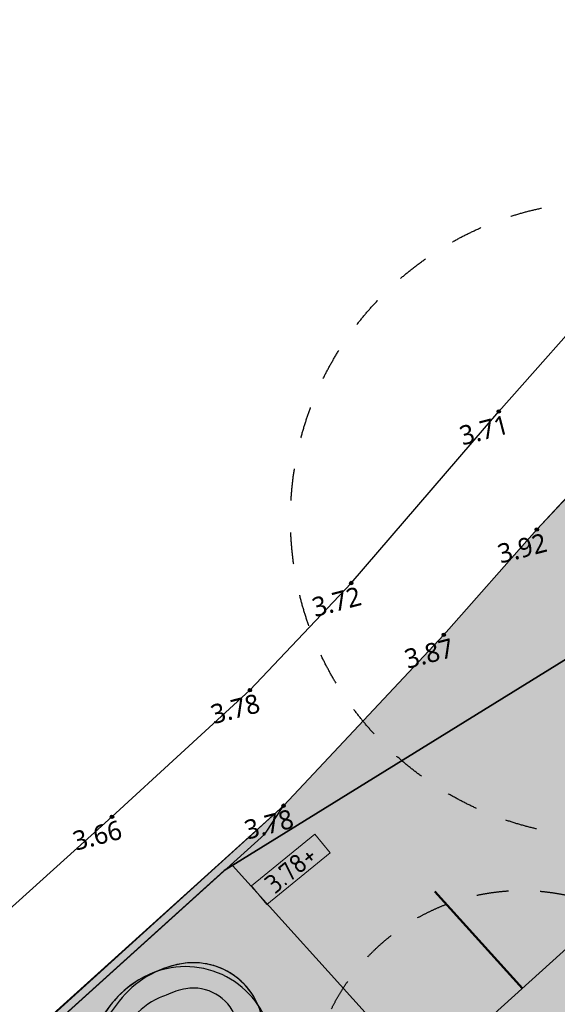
# Model space of a CAD drawing. Header units: millimetres. Extents: x 37875 to 299461, y 97699 to 271071.
# Tile 185 of 198: x 167384 to 177522, y 222852 to 241426. Entities that reach past the tile are written whole.
import ezdxf
from ezdxf.enums import TextEntityAlignment as Align

# ---------------------------------------------------------------- set-up
doc = ezdxf.new("R2010")
doc.units = ezdxf.units.MM
doc.linetypes.add('HIDDEN2X', pattern=[10, 5, -5])
for name, color, linetype in [('Boom - nieuw', 67, 'Continuous'), ('Hoogte inmeting Buiten Perceel', 252, 'Continuous'), ('Terrein - Groen Gras', 10, 'Continuous'), ('Terrein - Struyk Verwo - Hydro Lineo XL 50 Tegels', 251, 'Continuous')]:
    doc.layers.add(name, color=color, linetype=linetype)
for name, color, linetype, true_color in [('boom - nieuw arcering', 7, 'Continuous', 0x579a64), ('boom - Nieuw arcering 2', 7, 'Continuous', 0x177047), ('Boom - stamprojectie', 7, 'HIDDEN2X', 0x009900), ('Terrein - Groen Solid', 7, 'Continuous', 0x6c9a5b)]:
    doc.layers.add(name, color=color, linetype=linetype, true_color=true_color)
doc.layers.add('N-ME-IE-TERREINAFSCHEIDING_KUNSTMATIG_HEKWERK_RASTER-G', color=30, linetype='IE-TERREINAFSCHEIDING_KUNSTMATIG-SO', lineweight=35, true_color=0xff7f00)
for name, color, linetype, lineweight in [('N-WE-GW-TALUD-G', 90, 'Continuous', 35), ('N-WE-GW-TALUDARCERING-S', 90, 'Continuous', 25), ('N-WE-GW-TALUDARCERING_KORT-G', 90, 'Continuous', 50), ('N-WE-GW-TALUDARCERING_LANG-G', 90, 'Continuous', 18), ('X-XX-AL-HOOGTELABEL-S-200', 7, 'Continuous', 18)]:
    doc.layers.add(name, color=color, linetype=linetype, lineweight=lineweight)
doc.styles.add('20240327-SHE000-0150x1$0$Segoe UI', font='segoeui.ttf', dxfattribs={"height": 12})
doc.styles.add('NLCS-ISO-ANNOTATIEF-T18', font='txt', dxfattribs={"height": 1.8})
doc.linetypes.add('IE-TERREINAFSCHEIDING_KUNSTMATIG-SO', pattern='A,4,[82,NLCS.SHX,S=0.75,R=90,X=0,Y=0],4,-2', length=10)

# ---------------------------------------------------------------- blocks, each defined once
blk = doc.blocks.new('A42')
at = {"layer": 'boom - nieuw arcering'}
h = blk.add_hatch(color=256, dxfattribs=at)
h.dxf.hatch_style = 1
edge = h.paths.add_edge_path()
edge.add_arc((0.311176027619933, 0.5750153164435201), 0.3312027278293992, 8.741434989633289, 85.31025803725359)
edge.add_arc((0.2992118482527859, 0.4291724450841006), 0.4775355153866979, 85.31025803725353, 100.1379095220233)
edge.add_arc((0.248686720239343, 0.4869202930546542), 0.413692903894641, 94.64891491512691, 100.4554750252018)
edge.add_arc((0.2625683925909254, 0.4116952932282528), 0.4901880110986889, 100.4554750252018, 147.7032802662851)
edge.add_arc((2.244243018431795, -2.020968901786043), 3.605783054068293, 131.6436379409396, 132.2959285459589)
edge.add_arc((-0.02348806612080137, 0.4715908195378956), 0.2359969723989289, 132.2959285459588, 177.6876569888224)
edge.add_arc((0.2706905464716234, 0.4597119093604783), 0.530415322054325, 177.6876569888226, 189.4142017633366)
edge.add_arc((0.4624830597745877, 0.3010744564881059), 0.7186674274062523, 174.259995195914, 184.4792147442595)
edge.add_arc((-0.06779411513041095, 0.2595342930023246), 0.1867656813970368, 184.4792147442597, 231.1586601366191)
edge.add_arc((0.3606120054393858, 0.7915774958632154), 0.8698482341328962, 231.1586601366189, 245.5078304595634)
edge.add_arc((0.3213839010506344, 0.5038982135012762), 0.5976629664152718, 237.4704616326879, 269.0752081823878)
edge.add_arc((0.3168602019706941, 0.2236552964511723), 0.3173835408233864, 269.0752081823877, 352.7677528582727)
edge.add_arc((0.2487533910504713, 0.3556477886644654), 0.4197959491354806, 335.8202913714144, 338.1525743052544)
edge.add_arc((0.1732725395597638, 0.3859104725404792), 0.5011174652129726, 338.1525743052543, 372.6145317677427)
edge.add_arc((0.2486867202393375, 0.4869202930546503), 0.4136929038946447, 1.167566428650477, 19.54940985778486)
edge = h.paths.add_edge_path(flags=16)
edge.add_arc((0.311176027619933, 0.5750153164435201), 0.2112027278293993, 5.736816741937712, 85.31025803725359)
edge.add_arc((0.2992118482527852, 0.4291724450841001), 0.3575355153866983, 85.3102580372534, 101.0724558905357)
edge.add_arc((0.2486867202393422, 0.486920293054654), 0.2936929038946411, 93.5410687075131, 100.4554750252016)
edge.add_arc((0.2625683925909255, 0.4116952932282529), 0.3701880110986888, 100.4554750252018, 150.1662984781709)
edge.add_arc((2.244243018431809, -2.020968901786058), 3.485783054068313, 131.3477159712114, 132.2959285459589)
edge.add_arc((-0.02348806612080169, 0.4715908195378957), 0.1159969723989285, 132.2959285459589, 177.6876569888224)
edge.add_arc((0.2706905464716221, 0.4597119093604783), 0.4104153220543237, 177.6876569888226, 191.6067368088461)
edge.add_arc((0.4624830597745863, 0.3010744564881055), 0.5986674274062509, 172.7004553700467, 184.4792147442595)
edge.add_arc((-0.06779411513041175, 0.2595342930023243), 0.0667656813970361, 184.4792147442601, 231.1586601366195)
edge.add_arc((0.3606120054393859, 0.791577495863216), 0.7498482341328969, 231.1586601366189, 246.1645440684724)
edge.add_arc((0.3213839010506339, 0.5038982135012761), 0.4776629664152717, 236.4778061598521, 269.0752081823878)
edge.add_arc((0.3168602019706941, 0.2236552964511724), 0.1973835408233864, 269.0752081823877, 357.811184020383)
edge.add_arc((0.2487533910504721, 0.355647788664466), 0.2997959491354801, 332.2625750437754, 338.1525743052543)
edge.add_arc((0.1732725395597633, 0.3859104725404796), 0.3811174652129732, 338.1525743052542, 374.4575142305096)
edge.add_arc((0.2486867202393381, 0.4869202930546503), 0.2936929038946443, 358.8568569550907, 381.8291173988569)
at = {"layer": 'boom - Nieuw arcering 2'}
h = blk.add_hatch(color=256, dxfattribs=at)
h.dxf.hatch_style = 1
edge = h.paths.add_edge_path()
edge.add_arc((0.311176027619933, 0.5750153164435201), 0.2112027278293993, 5.736816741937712, 85.31025803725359)
edge.add_arc((0.2992118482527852, 0.4291724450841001), 0.3575355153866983, 85.3102580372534, 101.0724558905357)
edge.add_arc((0.2486867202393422, 0.486920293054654), 0.2936929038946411, 93.5410687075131, 100.4554750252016)
edge.add_arc((0.2625683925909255, 0.4116952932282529), 0.3701880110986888, 100.4554750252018, 150.1662984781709)
edge.add_arc((2.244243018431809, -2.020968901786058), 3.485783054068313, 131.3477159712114, 132.2959285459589)
edge.add_arc((-0.02348806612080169, 0.4715908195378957), 0.1159969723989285, 132.2959285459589, 177.6876569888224)
edge.add_arc((0.2706905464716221, 0.4597119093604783), 0.4104153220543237, 177.6876569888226, 191.6067368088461)
edge.add_arc((0.4624830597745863, 0.3010744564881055), 0.5986674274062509, 172.7004553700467, 184.4792147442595)
edge.add_arc((-0.06779411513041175, 0.2595342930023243), 0.0667656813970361, 184.4792147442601, 231.1586601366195)
edge.add_arc((0.3606120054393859, 0.791577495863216), 0.7498482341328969, 231.1586601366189, 246.1645440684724)
edge.add_arc((0.3213839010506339, 0.5038982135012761), 0.4776629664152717, 236.4778061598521, 269.0752081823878)
edge.add_arc((0.3168602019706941, 0.2236552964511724), 0.1973835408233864, 269.0752081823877, 357.811184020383)
edge.add_arc((0.2487533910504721, 0.355647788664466), 0.2997959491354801, 332.2625750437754, 338.1525743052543)
edge.add_arc((0.1732725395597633, 0.3859104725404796), 0.3811174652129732, 338.1525743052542, 374.4575142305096)
edge.add_arc((0.2486867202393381, 0.4869202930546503), 0.2936929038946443, 358.8568569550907, 381.8291173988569)
at = {"layer": 'Boom - nieuw'}
for points in [[(0.3382551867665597, 0.9051091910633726, 0.1858783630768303), (0.008971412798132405, 0.8083830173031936, 0.01739461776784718), (-0.1823045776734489, 0.6461528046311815, 0.2006898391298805), (-0.2592928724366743, 0.4811125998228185, 0.1916151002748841), (-0.1291529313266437, 0.1111927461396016, 0.2125498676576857), (0.3117376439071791, -0.09368690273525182, 0.4441857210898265), (0.633095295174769, 0.2506308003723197, -0.05230091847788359), (0.6383988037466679, 0.5238244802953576, 0.4358585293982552)], [(0.6385315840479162, 0.6253500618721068, 0.3471062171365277), (0.3382551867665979, 0.9051091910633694, 0.06478825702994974), (0.215156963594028, 0.8992521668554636, 0.02534132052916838), (0.1736132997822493, 0.8937443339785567, 0.2091285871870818), (-0.151783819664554, 0.6736046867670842, 0.002846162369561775), (-0.1823045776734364, 0.6461528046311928, 0.2006898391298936), (-0.2592928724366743, 0.4811125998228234, 0.05121140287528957), (-0.2525809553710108, 0.372951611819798, 0.04461933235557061), (-0.2539893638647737, 0.2449483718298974, 0.2065415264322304), (-0.1849271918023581, 0.1140651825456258, 0.06269200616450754), (7.815970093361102e-14, -5.051514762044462e-14, 0.1387825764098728), (0.3117376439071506, -0.09368690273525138, 0.382325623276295), (0.6317186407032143, 0.1836993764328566, 0.01017685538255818), (0.638398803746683, 0.1994264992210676, 0.1515123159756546), (0.6622937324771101, 0.4953498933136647, 0.08037835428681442), (0.6385315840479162, 0.6253500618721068, 0.3471062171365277)], [(-0.2539893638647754, 0.2449483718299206, 0.2065415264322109), (-0.1849271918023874, 0.1140651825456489, 0.107089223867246), (0.1444148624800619, -0.05097502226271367, 0.376592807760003), (0.6383988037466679, 0.1994264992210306, 0.1515123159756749), (0.6622937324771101, 0.4953498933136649, 0.4625304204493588), (0.1736132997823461, 0.8937443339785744, 0.2243833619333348), (-0.1663357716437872, 0.6490252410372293, 0.1469393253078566)], [(0.168309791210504, 0.4355907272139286, 0.9913396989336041), (0.2452980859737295, 0.3758315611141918, 0.3707055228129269), (0.2421856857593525, 0.451265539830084, 0.3709047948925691)]]:
    blk.add_lwpolyline(points, format="xyb", close=True, dxfattribs=at)
at = {"layer": 'boom - Nieuw arcering 2'}
blk.add_lwpolyline([(0.5213209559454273, 0.5961269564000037, 0.3618638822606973), (0.328443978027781, 0.7855109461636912, 0.06888420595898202), (0.2305470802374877, 0.7800524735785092, 0.03017894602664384), (0.1953898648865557, 0.7757367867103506, 0.2203712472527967), (-0.05855970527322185, 0.5958580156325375, 0.004137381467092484), (-0.1015493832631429, 0.557391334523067, 0.2006898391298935), (-0.1393905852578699, 0.4762709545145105, 0.06080822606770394), (-0.1313324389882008, 0.3771391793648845, 0.05143983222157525), (-0.1343558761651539, 0.2543200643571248, 0.2065415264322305), (-0.1096672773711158, 0.2075314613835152, 0.06556924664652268), (0.0575897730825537, 0.1056839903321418, 0.1431999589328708), (0.3136744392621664, 0.02629746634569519, 0.4077665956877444), (0.5140997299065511, 0.2161166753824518, 0.02570562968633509), (0.5270174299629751, 0.2440828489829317, 0.1597486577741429), (0.5423211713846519, 0.4810610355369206, 0.100572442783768)], format="xyb", close=True, dxfattribs=at)
blk = doc.blocks.new('20240327-SHE000-0150x1$0$detailpunt')
h = blk.add_hatch(color=256)
edge = h.paths.add_edge_path()
edge.add_arc((0, 0), 0.1623463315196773, 0, 360)
blk.add_circle((0, 0), 0.1623463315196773)
blk = doc.blocks.new('Hoogten Buitenperceel')
at = {"xscale": 200, "yscale": 200, "zscale": 200}
for p in [(25911.6037042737, 22430.77452313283, 3714.426957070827), (26047.08792150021, 20093.84937172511, 3915.673652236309), (22405.57294952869, 19996.11135267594, 3722.808292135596), (23849.54933920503, 18613.82717608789, 3869.435988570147), (20049.20070046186, 18520.35183107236, 3776.97089780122), (16930.67870503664, 16863.01193868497, 3662.921561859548), (20115.30448335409, 16251.50532113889, 3779.220663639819)]:
    blk.add_blockref('20240327-SHE000-0150x1$0$detailpunt', p, dxfattribs=at)
at = {"style": '20240327-SHE000-0150x1$0$Segoe UI'}
for s, p in [('3.71', (25090.56463128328, 21980.85891597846, 3714.426957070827)), ('3.72', (21584.53387653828, 19546.19574552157, 3722.808292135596)), ('3.92', (25226.04884847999, 19643.93376457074, 3915.673652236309)), ('3.78', (19228.16162747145, 18070.43622391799, 3776.97089780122)), ('3.87', (23028.51026621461, 18163.91156893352, 3869.435988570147)), ('3.66', (16109.63963204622, 16413.0963315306, 3662.921561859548)), ('3.78', (19294.26541036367, 15801.58971392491, 3779.220663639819))]:
    blk.add_text(s, height=360, dxfattribs=at).set_placement(p)
blk = doc.blocks.new('Inmeting Terrein Buiten Perceel')
blk.add_lwpolyline([(-6.468429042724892, 2.394458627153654), (20.1153044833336, 16.25150532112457), (23.84954933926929, 18.61382717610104), (26.04708792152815, 20.09384937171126), (30.14583454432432, 22.71056030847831), (30.65592064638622, 22.97098667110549), (37.90012325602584, 26.64892202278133)])
blk.add_polyline3d([(-7.271382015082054, 4.254458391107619, 3.208282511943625), (16.93067870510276, 16.8630119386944, 3.662921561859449), (20.04920070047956, 18.52035183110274, 3.776970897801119), (22.40557294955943, 19.99611135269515, 3.722808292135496), (25.91160370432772, 22.43077452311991, 3.714426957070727), (28.42371528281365, 24.11410074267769, 3.72889260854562), (36.90978991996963, 28.49694654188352, 3.98756940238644), (40.85470754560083, 30.52745656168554, 3.989394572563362), (46.93591126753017, 33.02043148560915, 4.178105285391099), (51.03591299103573, 34.7024504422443, 4.337321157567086)])
blk = doc.blocks.new('*U284')
h = blk.add_hatch(color=253)
h.dxf.hatch_style = 1
h.paths.add_polyline_path([(-3.858258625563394, -1.132202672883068), (3.858258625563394, -1.132202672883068), (3.858258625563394, 1.132202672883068), (-3.858258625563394, 1.132202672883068)])
blk.add_lwpolyline([(-3.858258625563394, -1.132202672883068), (3.858258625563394, -1.132202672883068), (3.858258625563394, 1.132202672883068), (-3.858258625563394, 1.132202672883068)], close=True)
at = {"style": 'NLCS-ISO-ANNOTATIEF-T18'}
blk.add_attdef('HGT', text='', height=1.8, dxfattribs=at).set_placement((-0.002853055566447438, -0.0004570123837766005), align=Align.MIDDLE_CENTER)
blk = doc.blocks.new('*U297')
at = {"layer": 'N-WE-GW-TALUDARCERING_KORT-G'}
blk.add_line((147991.1271389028, 411423.7724137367), (147989.9875974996, 411425.9572921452), dxfattribs=at)
at = {"layer": 'N-WE-GW-TALUDARCERING_LANG-G'}
blk.add_line((147988.9105123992, 411422.616313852), (147986.4203516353, 411427.3907770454), dxfattribs=at)

msp = doc.modelspace()

# ---------------------------------------------------------------- hatches: boundary and pattern name
at = {"layer": 'Terrein - Groen Gras'}
h = msp.add_hatch(dxfattribs=at)
h.set_pattern_fill('GRASS', color=256, scale=19.99999999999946, angle=44.55382537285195)
h.set_pattern_definition([(134.5538253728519, (-39679091.98138075, -435187456.3575751), (-507.984597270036, 3.955865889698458), [95.2499999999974, -623.1704895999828]), (89.55382537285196, (-39679091.98138075, -435187456.3575751), (-507.9845973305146, 3.955865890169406), [95.24999999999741, -412.7499999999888]), (179.5538253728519, (-39679091.98138075, -435187456.3575751), (-3.955865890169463, -507.9845973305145), [95.24999999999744, -412.7499999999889])])
edge = h.paths.add_edge_path()
edge.add_line((180648.3820131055, 218512.1338166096), (172867.4190995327, 218519.9035949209))
edge.add_line((172867.4190995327, 218519.9035949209), (172865.0225497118, 216119.9047914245))
edge.add_line((172865.0225497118, 216119.9047914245), (170214.0570780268, 216122.5519462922))
edge.add_line((170214.0570780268, 216122.5519462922), (170211.6605281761, 213722.5531427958))
edge.add_line((170211.6605281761, 213722.5531427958), (167560.6950564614, 213725.2002976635))
edge.add_line((167560.6950564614, 213725.2002976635), (167558.2985075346, 211325.2014942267))
edge.add_line((167558.2985075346, 211325.2014942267), (164907.333034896, 211327.8486490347))
edge.add_line((164907.333034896, 211327.8486490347), (164904.9364859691, 208927.849845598))
edge.add_line((164904.9364859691, 208927.849845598), (162253.9710133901, 208930.4970004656))
edge.add_line((162253.9710133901, 208930.4970004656), (162251.5744644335, 206530.4981969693))
edge.add_line((162251.5744644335, 206530.4981969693), (159600.6089917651, 206533.1453518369))
edge.add_line((159600.6089917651, 206533.1453518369), (159598.2124428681, 204133.146548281))
edge.add_line((159598.2124428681, 204133.146548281), (156947.2469702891, 204135.7937032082))
edge.add_line((156947.2469702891, 204135.7937032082), (156944.8504213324, 201735.7948996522))
edge.add_line((156944.8504213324, 201735.7948996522), (154293.8849487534, 201738.4420545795))
edge.add_line((154293.8849487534, 201738.4420545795), (154291.4883998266, 199338.4432510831))
edge.add_line((154291.4883998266, 199338.4432510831), (151640.5229271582, 199341.0904058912))
edge.add_line((151640.5229271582, 199341.0904058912), (151638.1263782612, 196941.0916023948))
edge.add_line((151638.1263782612, 196941.0916023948), (148987.1609056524, 196943.7387572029))
edge.add_line((148987.1609056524, 196943.7387572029), (148984.7643566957, 194543.7399537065))
edge.add_line((148984.7643566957, 194543.7399537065), (146333.7988840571, 194546.3871086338))
edge.add_line((146333.7988840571, 194546.3871086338), (146331.4023351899, 192146.3883051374))
edge.add_line((146331.4023351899, 192146.3883051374), (143680.4368625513, 192149.035460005))
edge.add_line((143680.4368625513, 192149.035460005), (143678.0403136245, 189749.0366565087))
edge.add_line((143678.0403136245, 189749.0366565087), (141027.0748409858, 189751.6838113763))
edge.add_line((141027.0748409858, 189751.6838113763), (141024.6782921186, 187351.68500788))
edge.add_line((141024.6782921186, 187351.68500788), (138373.7128194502, 187354.3321627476))
edge.add_line((138373.7128194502, 187354.3321627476), (138371.3162705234, 184954.3333593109))
edge.add_line((138371.3162705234, 184954.3333593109), (135720.3507979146, 184956.9805141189))
edge.add_line((135720.3507979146, 184956.9805141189), (135717.9542489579, 182556.9817106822))
edge.add_line((135717.9542489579, 182556.9817106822), (133066.9887763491, 182559.6288654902))
edge.add_line((133066.9887763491, 182559.6288654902), (133064.5922274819, 180159.6300619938))
edge.add_line((133064.5922274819, 180159.6300619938), (130413.6267547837, 180162.2772169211))
edge.add_line((130413.6267547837, 180162.2772169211), (130411.2302059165, 177762.2784134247))
edge.add_line((130411.2302059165, 177762.2784134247), (127760.2647332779, 177764.9255682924))
edge.add_line((127760.2647332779, 177764.9255682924), (127757.868184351, 175364.9267649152))
edge.add_line((127757.868184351, 175364.9267649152), (125106.902711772, 175367.5739197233))
edge.add_line((125106.902711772, 175367.5739197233), (125104.5061628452, 172967.5751162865))
edge.add_line((125104.5061628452, 172967.5751162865), (122453.5406902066, 172970.2222711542))
edge.add_line((122453.5406902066, 172970.2222711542), (122451.1441412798, 170570.2234677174))
edge.add_line((122451.1441412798, 170570.2234677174), (119800.1786686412, 170572.8706225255))
edge.add_line((119800.1786686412, 170572.8706225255), (119797.7821197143, 168172.8718190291))
edge.add_line((119797.7821197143, 168172.8718190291), (117146.8166470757, 168175.5189738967))
edge.add_line((117146.8166470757, 168175.5189738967), (117144.4200982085, 165775.5201704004))
edge.add_line((117144.4200982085, 165775.5201704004), (114493.4546255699, 165778.1673253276))
edge.add_line((114493.4546255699, 165778.1673253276), (114491.0580766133, 163378.1685218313))
edge.add_line((114491.0580766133, 163378.1685218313), (111840.0926040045, 163380.8156766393))
edge.add_line((111840.0926040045, 163380.8156766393), (111837.6960550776, 160980.8168732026))
edge.add_line((111837.6960550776, 160980.8168732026), (109186.730582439, 160983.4640280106))
edge.add_line((109186.730582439, 160983.4640280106), (109184.334033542, 158583.4652245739))
edge.add_line((109184.334033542, 158583.4652245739), (106533.3685609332, 158586.1123794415))
edge.add_line((106533.3685609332, 158586.1123794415), (106530.9720119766, 156186.1135760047))
edge.add_line((106530.9720119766, 156186.1135760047), (103880.0065393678, 156188.7607308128))
edge.add_line((103880.0065393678, 156188.7607308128), (103877.6099904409, 153788.7619273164))
edge.add_line((103877.6099904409, 153788.7619273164), (101226.6445178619, 153791.4090821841))
edge.add_line((101226.6445178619, 153791.4090821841), (101224.2479689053, 151391.4102786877))
edge.add_line((101224.2479689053, 151391.4102786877), (98573.28249626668, 151394.057433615))
edge.add_line((98573.28249626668, 151394.057433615), (98570.88594736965, 148994.0586301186))
edge.add_line((98570.88594736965, 148994.0586301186), (95919.92047473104, 148996.7057849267))
edge.add_line((95919.92047473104, 148996.7057849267), (95917.52392580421, 146596.7069814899))
edge.add_line((95917.52392580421, 146596.7069814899), (93266.55845322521, 146599.3541362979))
edge.add_line((93266.55845322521, 146599.3541362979), (93264.16190426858, 144199.3553328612))
edge.add_line((93264.16190426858, 144199.3553328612), (90613.19643165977, 144202.0024877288))
edge.add_line((90613.19643165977, 144202.0024877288), (90610.79988273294, 141802.0036842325))
edge.add_line((90610.79988273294, 141802.0036842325), (87959.83441009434, 141804.6508391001))
edge.add_line((87959.83441009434, 141804.6508391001), (87957.4378611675, 139404.6520355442))
edge.add_line((87957.4378611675, 139404.6520355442), (85306.4723885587, 139407.2991904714))
edge.add_line((85306.4723885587, 139407.2991904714), (85304.07583966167, 137007.3003869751))
edge.add_line((85304.07583966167, 137007.3003869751), (82653.11036702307, 137009.9475419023))
edge.add_line((82653.11036702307, 137009.9475419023), (82650.71381812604, 134609.9487384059))
edge.add_line((82650.71381812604, 134609.9487384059), (87332.09341516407, 134605.2740879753))
edge.add_line((87332.09341516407, 134605.2740879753), (85359.68707873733, 132834.8416022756))
edge.add_arc((81441.2781084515, 139326.7513992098), 7582.79774687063, 266.13678749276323, 301.11448373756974, ccw=False)
edge.add_line((80930.38938012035, 131761.1837154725), (78757.49216457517, 135144.984072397))
edge.add_line((78757.49216457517, 135144.984072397), (118689.7143149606, 171255.2339764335))
edge.add_line((118689.7143149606, 171255.2339764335), (156973.782726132, 205814.5540781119))
edge.add_line((156973.782726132, 205814.5540781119), (153511.0574197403, 209482.0918696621))
edge.add_line((153511.0574197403, 209482.0918696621), (153932.5055490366, 209881.6919413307))
edge.add_line((153932.5055490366, 209881.6919413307), (154005.5292211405, 209800.870763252))
edge.add_line((154005.5292211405, 209800.870763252), (153730.9916272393, 209552.8201443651))
edge.add_line((153730.9916272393, 209552.8201443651), (157115.0451342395, 205807.415630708))
edge.add_line((157115.0451342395, 205807.415630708), (104682.8190413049, 158433.772023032))
edge.add_line((104682.8190413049, 158433.772023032), (104930.8696601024, 158159.2344290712))
edge.add_line((104930.8696601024, 158159.2344290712), (140954.6624492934, 190707.5057534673))
edge.add_line((140954.6624492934, 190707.5057534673), (157637.633347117, 205780.9286556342))
edge.add_line((157637.633347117, 205780.9286556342), (153932.505548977, 209881.6919413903))
edge.add_line((153932.505548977, 209881.6919413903), (172359.7962665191, 226599.3438772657))
edge.add_line((172359.7962665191, 226599.3438772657), (175380.5902263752, 229824.2396961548))
edge.add_line((175380.5902263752, 229824.2396961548), (177135.7002977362, 231808.9890902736))
edge.add_line((177135.7002977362, 231808.9890902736), (177704.9595409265, 232421.7713981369))
edge.add_line((177704.9595409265, 232421.7713981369), (180633.4157383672, 235198.4151302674))
edge.add_line((180633.4157383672, 235198.4151302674), (182016.3972968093, 236509.7023127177))
edge.add_line((182016.3972968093, 236509.7023127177), (184073.5918112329, 234350.7135566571))
edge.add_arc((177711.7653395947, 228661.7032455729), 8534.499069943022, -31.61321906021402, 41.80440894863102, ccw=False)
edge.add_arc((161043.4009907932, 237963.7274921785), 27617.38179850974, 315.22501723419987, 330.07910017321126, ccw=False)
at = {"layer": 'Terrein - Groen Solid'}
h = msp.add_hatch(color=256, dxfattribs=at)
h.dxf.hatch_style = 1
edge = h.paths.add_edge_path()
edge.add_line((180648.3820131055, 218512.1338166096), (172867.4190995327, 218519.9035949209))
edge.add_line((172867.4190995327, 218519.9035949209), (172865.0225497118, 216119.9047914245))
edge.add_line((172865.0225497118, 216119.9047914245), (170214.0570780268, 216122.5519462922))
edge.add_line((170214.0570780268, 216122.5519462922), (170211.6605281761, 213722.5531427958))
edge.add_line((170211.6605281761, 213722.5531427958), (167560.6950564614, 213725.2002976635))
edge.add_line((167560.6950564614, 213725.2002976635), (167558.2985075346, 211325.2014942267))
edge.add_line((167558.2985075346, 211325.2014942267), (164907.333034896, 211327.8486490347))
edge.add_line((164907.333034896, 211327.8486490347), (164904.9364859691, 208927.849845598))
edge.add_line((164904.9364859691, 208927.849845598), (162253.9710133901, 208930.4970004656))
edge.add_line((162253.9710133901, 208930.4970004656), (162251.5744644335, 206530.4981969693))
edge.add_line((162251.5744644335, 206530.4981969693), (159600.6089917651, 206533.1453518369))
edge.add_line((159600.6089917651, 206533.1453518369), (159598.2124428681, 204133.146548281))
edge.add_line((159598.2124428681, 204133.146548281), (156947.2469702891, 204135.7937032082))
edge.add_line((156947.2469702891, 204135.7937032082), (156944.8504213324, 201735.7948996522))
edge.add_line((156944.8504213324, 201735.7948996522), (154293.8849487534, 201738.4420545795))
edge.add_line((154293.8849487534, 201738.4420545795), (154291.4883998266, 199338.4432510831))
edge.add_line((154291.4883998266, 199338.4432510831), (151640.5229271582, 199341.0904058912))
edge.add_line((151640.5229271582, 199341.0904058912), (151638.1263782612, 196941.0916023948))
edge.add_line((151638.1263782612, 196941.0916023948), (148987.1609056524, 196943.7387572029))
edge.add_line((148987.1609056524, 196943.7387572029), (148984.7643566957, 194543.7399537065))
edge.add_line((148984.7643566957, 194543.7399537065), (146333.7988840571, 194546.3871086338))
edge.add_line((146333.7988840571, 194546.3871086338), (146331.4023351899, 192146.3883051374))
edge.add_line((146331.4023351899, 192146.3883051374), (143680.4368625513, 192149.035460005))
edge.add_line((143680.4368625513, 192149.035460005), (143678.0403136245, 189749.0366565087))
edge.add_line((143678.0403136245, 189749.0366565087), (141027.0748409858, 189751.6838113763))
edge.add_line((141027.0748409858, 189751.6838113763), (141024.6782921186, 187351.68500788))
edge.add_line((141024.6782921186, 187351.68500788), (138373.7128194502, 187354.3321627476))
edge.add_line((138373.7128194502, 187354.3321627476), (138371.3162705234, 184954.3333593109))
edge.add_line((138371.3162705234, 184954.3333593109), (135720.3507979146, 184956.9805141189))
edge.add_line((135720.3507979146, 184956.9805141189), (135717.9542489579, 182556.9817106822))
edge.add_line((135717.9542489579, 182556.9817106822), (133066.9887763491, 182559.6288654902))
edge.add_line((133066.9887763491, 182559.6288654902), (133064.5922274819, 180159.6300619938))
edge.add_line((133064.5922274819, 180159.6300619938), (130413.6267547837, 180162.2772169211))
edge.add_line((130413.6267547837, 180162.2772169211), (130411.2302059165, 177762.2784134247))
edge.add_line((130411.2302059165, 177762.2784134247), (127760.2647332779, 177764.9255682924))
edge.add_line((127760.2647332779, 177764.9255682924), (127757.868184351, 175364.9267649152))
edge.add_line((127757.868184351, 175364.9267649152), (125106.902711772, 175367.5739197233))
edge.add_line((125106.902711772, 175367.5739197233), (125104.5061628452, 172967.5751162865))
edge.add_line((125104.5061628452, 172967.5751162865), (122453.5406902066, 172970.2222711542))
edge.add_line((122453.5406902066, 172970.2222711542), (122451.1441412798, 170570.2234677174))
edge.add_line((122451.1441412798, 170570.2234677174), (119800.1786686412, 170572.8706225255))
edge.add_line((119800.1786686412, 170572.8706225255), (119797.7821197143, 168172.8718190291))
edge.add_line((119797.7821197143, 168172.8718190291), (117146.8166470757, 168175.5189738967))
edge.add_line((117146.8166470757, 168175.5189738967), (117144.4200982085, 165775.5201704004))
edge.add_line((117144.4200982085, 165775.5201704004), (114493.4546255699, 165778.1673253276))
edge.add_line((114493.4546255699, 165778.1673253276), (114491.0580766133, 163378.1685218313))
edge.add_line((114491.0580766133, 163378.1685218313), (111840.0926040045, 163380.8156766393))
edge.add_line((111840.0926040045, 163380.8156766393), (111837.6960550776, 160980.8168732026))
edge.add_line((111837.6960550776, 160980.8168732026), (109186.730582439, 160983.4640280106))
edge.add_line((109186.730582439, 160983.4640280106), (109184.334033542, 158583.4652245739))
edge.add_line((109184.334033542, 158583.4652245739), (106533.3685609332, 158586.1123794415))
edge.add_line((106533.3685609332, 158586.1123794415), (106530.9720119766, 156186.1135760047))
edge.add_line((106530.9720119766, 156186.1135760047), (103880.0065393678, 156188.7607308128))
edge.add_line((103880.0065393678, 156188.7607308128), (103877.6099904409, 153788.7619273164))
edge.add_line((103877.6099904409, 153788.7619273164), (101226.6445178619, 153791.4090821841))
edge.add_line((101226.6445178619, 153791.4090821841), (101224.2479689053, 151391.4102786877))
edge.add_line((101224.2479689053, 151391.4102786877), (98573.28249626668, 151394.057433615))
edge.add_line((98573.28249626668, 151394.057433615), (98570.88594736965, 148994.0586301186))
edge.add_line((98570.88594736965, 148994.0586301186), (95919.92047473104, 148996.7057849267))
edge.add_line((95919.92047473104, 148996.7057849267), (95917.52392580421, 146596.7069814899))
edge.add_line((95917.52392580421, 146596.7069814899), (93266.55845322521, 146599.3541362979))
edge.add_line((93266.55845322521, 146599.3541362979), (93264.16190426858, 144199.3553328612))
edge.add_line((93264.16190426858, 144199.3553328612), (90613.19643165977, 144202.0024877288))
edge.add_line((90613.19643165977, 144202.0024877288), (90610.79988273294, 141802.0036842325))
edge.add_line((90610.79988273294, 141802.0036842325), (87959.83441009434, 141804.6508391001))
edge.add_line((87959.83441009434, 141804.6508391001), (87957.4378611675, 139404.6520355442))
edge.add_line((87957.4378611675, 139404.6520355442), (85306.4723885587, 139407.2991904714))
edge.add_line((85306.4723885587, 139407.2991904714), (85304.07583966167, 137007.3003869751))
edge.add_line((85304.07583966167, 137007.3003869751), (82653.11036702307, 137009.9475419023))
edge.add_line((82653.11036702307, 137009.9475419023), (82650.71381812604, 134609.9487384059))
edge.add_line((82650.71381812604, 134609.9487384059), (87332.09341516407, 134605.2740879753))
edge.add_line((87332.09341516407, 134605.2740879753), (85359.68707873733, 132834.8416022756))
edge.add_arc((81441.2781084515, 139326.7513992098), 7582.79774687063, 266.13678749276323, 301.11448373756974, ccw=False)
edge.add_line((80930.38938012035, 131761.1837154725), (78757.49216457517, 135144.984072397))
edge.add_line((78757.49216457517, 135144.984072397), (118689.7143149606, 171255.2339764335))
edge.add_line((118689.7143149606, 171255.2339764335), (156973.782726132, 205814.5540781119))
edge.add_line((156973.782726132, 205814.5540781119), (153511.0574197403, 209482.0918696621))
edge.add_line((153511.0574197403, 209482.0918696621), (153932.5055490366, 209881.6919413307))
edge.add_line((153932.5055490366, 209881.6919413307), (154005.5292211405, 209800.870763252))
edge.add_line((154005.5292211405, 209800.870763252), (153730.9916272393, 209552.8201443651))
edge.add_line((153730.9916272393, 209552.8201443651), (157115.0451342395, 205807.415630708))
edge.add_line((157115.0451342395, 205807.415630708), (104682.8190413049, 158433.772023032))
edge.add_line((104682.8190413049, 158433.772023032), (104930.8696601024, 158159.2344290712))
edge.add_line((104930.8696601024, 158159.2344290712), (140954.6624492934, 190707.5057534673))
edge.add_line((140954.6624492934, 190707.5057534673), (157637.633347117, 205780.9286556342))
edge.add_line((157637.633347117, 205780.9286556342), (153932.505548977, 209881.6919413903))
edge.add_line((153932.505548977, 209881.6919413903), (172359.7962665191, 226599.3438772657))
edge.add_line((172359.7962665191, 226599.3438772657), (175380.5902263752, 229824.2396961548))
edge.add_line((175380.5902263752, 229824.2396961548), (177135.7002977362, 231808.9890902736))
edge.add_line((177135.7002977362, 231808.9890902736), (177704.9595409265, 232421.7713981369))
edge.add_line((177704.9595409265, 232421.7713981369), (180633.4157383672, 235198.4151302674))
edge.add_line((180633.4157383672, 235198.4151302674), (182016.3972968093, 236509.7023127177))
edge.add_line((182016.3972968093, 236509.7023127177), (184073.5918112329, 234350.7135566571))
edge.add_arc((177711.7653395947, 228661.7032455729), 8534.499069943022, -31.61321906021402, 41.80440894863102, ccw=False)
edge.add_arc((161043.4009907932, 237963.7274921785), 27617.38179850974, 315.22501723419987, 330.07910017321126, ccw=False)
at = {"layer": 'Terrein - Struyk Verwo - Hydro Lineo XL 50 Tegels'}
h = msp.add_hatch(dxfattribs=at)
h.set_pattern_fill('AVH-PLANKEN_02-SO', color=256, scale=40, angle=359.9427865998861, pattern_type=2)
h.set_pattern_definition([(359.9427865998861, (-39679091.96540376, -435187440.3575831), (0.07988496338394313, 79.99996011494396), []), (89.94278659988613, (-39679091.96540376, -435187440.3575831), (-159.84015030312, 160.1596901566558), [79.99999999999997, -559.9999999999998]), (89.94278659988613, (-39678771.88567834, -435187360.6771628), (-159.84015030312, 160.1596901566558), [79.99999999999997, -559.9999999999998])])
edge = h.paths.add_edge_path()
edge.add_line((86667.08133857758, 133605.2315811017), (85553.45141666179, 132605.6370480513))
edge.add_arc((81444.42927917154, 139289.8482107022), 7846.192821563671, 243.3934766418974, 301.58052010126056, ccw=False)
edge.add_line((77930.42639436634, 132274.5416944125), (80589.90902188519, 129555.3623258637))
edge.add_line((80589.90902187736, 129555.3623257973), (82707.80905655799, 127281.1426959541))
edge.add_arc((76828.5005625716, 122246.2177695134), 7740.590247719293, 29.620857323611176, 40.57610376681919, ccw=False)
edge.add_line((83557.5122594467, 126072.0691735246), (86684.82578860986, 128897.670816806))
edge.add_line((86684.8257886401, 128897.6708168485), (87194.49644631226, 128897.1618787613))
edge.add_line((87194.49644633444, 128897.1618787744), (87704.1671040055, 128896.6529408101))
edge.add_line((87704.16710396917, 128896.6529408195), (88304.16680482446, 128896.0538035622))
edge.add_line((88304.16680481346, 128896.0538035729), (100304.160822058, 128884.0710590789))
edge.add_line((100304.1608220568, 128884.071059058), (100316.4730919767, 141214.0649118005))
edge.add_line((100316.4730919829, 141214.0649117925), (102716.471895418, 141211.6683628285))
edge.add_line((102716.4718954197, 141211.6683628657), (102718.6415632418, 143384.4594897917))
edge.add_line((102718.6415632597, 143384.4594897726), (105118.6403666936, 143382.0629409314))
edge.add_line((105118.6403666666, 143382.0629409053), (105120.810034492, 145554.8540674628))
edge.add_line((105120.8100345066, 145554.8540674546), (107520.8088379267, 145552.4575185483))
edge.add_line((107520.8088379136, 145552.4575185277), (107522.9785057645, 147725.2486454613))
edge.add_line((107522.9785057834, 147725.2486454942), (109922.9773092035, 147722.8520965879))
edge.add_line((109922.9773091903, 147722.8520965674), (109925.1469770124, 149895.6432234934))
edge.add_line((109925.1469770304, 149895.6432234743), (112325.1457804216, 149893.2466745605))
edge.add_line((112325.1457804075, 149893.246674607), (112327.3154482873, 152066.0378015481))
edge.add_line((112327.3154483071, 152066.0378015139), (114727.3142517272, 152063.6412526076))
edge.add_line((114727.3142517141, 152063.6412525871), (114729.4839195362, 154236.4323795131))
edge.add_line((114729.4839195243, 154236.4323795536), (117129.4827229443, 154234.0358306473))
edge.add_line((117129.482722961, 154234.0358306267), (117131.6523907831, 156406.8269575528))
edge.add_line((117131.652390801, 156406.8269575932), (119531.6511942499, 156404.4304086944))
edge.add_line((119531.6511942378, 156404.4304086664), (119533.8208620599, 158577.2215355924))
edge.add_line((119533.8208620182, 158577.2215355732), (121933.8196654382, 158574.824986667))
edge.add_line((121933.8196654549, 158574.8249867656), (121935.9893333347, 160747.6161137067))
edge.add_line((121935.9893333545, 160747.6161136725), (124335.9881367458, 160745.2195647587))
edge.add_line((124335.9881367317, 160745.2195647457), (124338.1578045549, 162918.0106915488))
edge.add_line((124338.1578045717, 162918.0106915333), (126738.1566079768, 162915.6141426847))
edge.add_line((126738.1566079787, 162915.6141426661), (126740.3262758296, 165088.4052695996))
edge.add_line((126740.3262758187, 165088.405269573), (128840.325228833, 165086.3082892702))
edge.add_line((128840.3252288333, 165086.3082893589), (128842.22368819, 166987.5005254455))
edge.add_line((128842.2236882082, 166987.5005254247), (131402.3725807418, 166984.9440566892))
edge.add_line((131402.37258073, 166984.9440566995), (131404.427388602, 169042.7098743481))
edge.add_line((131404.4273885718, 169042.7098743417), (144004.463143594, 169030.1279505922))
edge.add_line((144004.4631436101, 169030.1279505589), (144011.6946662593, 176229.9630641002))
edge.add_line((144011.6946662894, 176229.9630640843), (144743.5703354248, 176229.2322404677))
edge.add_line((144743.5703354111, 176229.2322405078), (144748.6929587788, 181359.2296829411))
edge.add_line((144748.6929587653, 181359.2296829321), (147148.6917620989, 181356.8331340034))
edge.add_line((147148.6917621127, 181356.8331340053), (147146.1356067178, 183525.3544100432))
edge.add_line((147146.1356067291, 183525.3544100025), (149250.856114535, 183523.2527149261))
edge.add_line((149250.8561144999, 183523.2527150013), (149252.7588422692, 185428.7195165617))
edge.add_line((149252.7588422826, 185428.7195165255), (150742.1267036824, 186774.3853054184))
edge.add_line((150742.1267036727, 186774.3853053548), (152231.4945650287, 188120.0510942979))
edge.add_line((152231.494565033, 188120.051094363), (156810.2413640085, 192257.0162344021))
edge.add_line((156810.2413640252, 192257.0162344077), (163444.5160833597, 192250.3914444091))
edge.add_line((163444.5160833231, 192250.3914443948), (163441.5203737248, 189250.3929401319))
edge.add_line((163441.520373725, 189250.3929401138), (170341.516933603, 189243.5028081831))
edge.add_line((170341.5169336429, 189243.502808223), (170348.4391517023, 195473.9171884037))
edge.add_line((170348.4391516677, 195473.9171883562), (170355.5315828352, 199518.5186944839))
edge.add_line((170355.5315828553, 199518.5186945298), (170350.7942035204, 202007.1107801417))
edge.add_line((170350.7942035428, 202007.1107800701), (170349.695555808, 203444.3957816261))
edge.add_line((170349.6955557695, 203444.395781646), (170348.1431030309, 204488.7258807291))
edge.add_line((170348.1431030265, 204488.7258807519), (176318.2164821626, 209882.758946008))
edge.add_line((176318.2164821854, 209882.7589460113), (179818.2147444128, 209879.2639853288))
edge.add_line((179818.214744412, 209879.2639853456), (179820.5240697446, 213047.289544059))
edge.add_line((179820.5240697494, 213047.2895440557), (183321.3764702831, 213043.7937239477))
edge.add_line((183321.3764702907, 213043.7937239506), (183323.5461382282, 215216.5848509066))
edge.add_line((183323.5461381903, 215216.5848508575), (185723.5449416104, 215214.1883019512))
edge.add_line((185723.5449416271, 215214.1883019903), (185725.714609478, 217386.9794289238))
edge.add_line((185725.7146094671, 217386.9794288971), (188125.7134128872, 217384.5828799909))
edge.add_line((188125.7134129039, 217384.5828799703), (188127.4155854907, 219089.2058046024))
edge.add_line((188127.4155854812, 219089.2058046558), (190527.4143889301, 219086.809255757))
edge.add_line((190527.414388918, 219086.809255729), (190529.6392722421, 221314.8953638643))
edge.add_line((190529.6392722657, 221314.8953638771), (192629.6382252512, 221312.7983835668))
edge.add_line((192629.6382252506, 221312.7983835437), (192632.7343676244, 224413.397754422))
edge.add_arc((185176.2764753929, 229285.2663065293), 8906.956129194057, 326.8403740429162, 364.3411159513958)
edge.add_arc((185113.2463353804, 229290.6587827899), 8969.40300132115, 364.2762912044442, 398.9877143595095)
edge.add_line((192084.9918430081, 234933.7922011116), (188484.377384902, 238908.3049918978))
edge.add_line((188484.3773848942, 238908.3049919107), (186712.6955498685, 240962.5423860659))
edge.add_line((186712.6955498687, 240962.5423860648), (182234.0977548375, 236716.1170827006))
edge.add_line((182234.0977547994, 236716.1170827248), (184294.0275854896, 234554.2576613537))
edge.add_arc((177711.7653394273, 228661.70324559), 8834.499070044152, -31.58431276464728, 41.83545197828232, ccw=False)
edge.add_arc((161043.4012263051, 237963.7273376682), 27917.38151726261, 314.9676340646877, 330.0700607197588, ccw=False)
edge.add_line((180772.8165684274, 218212.0094114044), (177997.1169734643, 218214.7811249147))
edge.add_line((177997.1169734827, 218214.7811249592), (177995.0199930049, 216114.7821681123))
edge.add_line((177995.0199929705, 216114.7821681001), (175344.0545203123, 216117.4293229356))
edge.add_line((175344.0545203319, 216117.4293229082), (175341.6579714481, 213717.4305194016))
edge.add_line((175341.6579714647, 213717.4305194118), (172690.6924988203, 213720.0776743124))
edge.add_line((172690.6924988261, 213720.0776743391), (172688.2959499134, 211320.078870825))
edge.add_line((172688.2959498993, 211320.0788708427), (170037.3304772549, 211322.7260257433))
edge.add_line((170037.3304772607, 211322.7260257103), (170034.9339283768, 208922.7272222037))
edge.add_line((170034.9339283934, 208922.727222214), (167383.9684557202, 208925.3743771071))
edge.add_line((167383.9684556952, 208925.3743770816), (167381.5719068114, 206525.375573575))
edge.add_line((167381.571906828, 206525.3755735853), (164730.6064341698, 206528.0227284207))
edge.add_line((164730.6064341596, 206528.0227284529), (164728.2098852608, 204128.023925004))
edge.add_line((164728.2098852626, 204128.0239250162), (162077.2444126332, 204130.6710798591))
edge.add_line((162077.244412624, 204130.6710798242), (162074.8478637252, 201730.6722763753))
edge.add_line((162074.8478637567, 201730.6722763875), (159423.8823910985, 201733.3194312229))
edge.add_line((159423.8823910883, 201733.3194311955), (159421.4858422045, 199333.3206276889))
edge.add_line((159421.4858421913, 199333.3206276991), (156770.5203695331, 199335.9677825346))
edge.add_line((156770.5203695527, 199335.9677825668), (156768.1238206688, 196935.9689790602))
edge.add_line((156768.1238206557, 196935.9689790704), (154117.1583479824, 196938.6161339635))
edge.add_line((154117.1583479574, 196938.6161339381), (154114.7617990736, 194538.6173304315))
edge.add_line((154114.7617990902, 194538.6173304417), (151463.796326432, 194541.2644852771))
edge.add_line((151463.7963264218, 194541.2644852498), (151461.399777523, 192141.2656818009))
edge.add_line((151461.3997775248, 192141.265681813), (148810.4343048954, 192143.9128366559))
edge.add_line((148810.434304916, 192143.9128366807), (148808.0377560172, 189743.9140332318))
edge.add_line((148808.037756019, 189743.9140332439), (146157.0722833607, 189746.5611880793))
edge.add_line((146157.0722833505, 189746.5611880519), (146154.6757344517, 187346.5623846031))
edge.add_line((146154.6757344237, 187346.5623845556), (143503.7102617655, 187349.209539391))
edge.add_line((143503.7102617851, 187349.2095393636), (143501.3137129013, 184949.210735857))
edge.add_line((143501.3137128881, 184949.2107358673), (140850.3482402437, 184951.8578907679))
edge.add_line((140850.3482402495, 184951.8578908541), (140847.9516913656, 182551.8590873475))
edge.add_line((140847.9516913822, 182551.8590872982), (138196.986218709, 182554.5062421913))
edge.add_line((138196.9862187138, 182554.5062422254), (138194.58966983, 180154.5074387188))
edge.add_line((138194.5896698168, 180154.5074386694), (135543.6241971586, 180157.1545935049))
edge.add_line((135543.6241971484, 180157.1545934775), (135541.2276482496, 177757.1557900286))
edge.add_line((135541.2276482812, 177757.1557900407), (132890.2621756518, 177759.8029448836))
edge.add_line((132890.2621756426, 177759.802944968), (132887.8656267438, 175359.8041415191))
edge.add_line((132887.8656267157, 175359.8041414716), (130236.9001540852, 175362.4512964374))
edge.add_line((130236.9001541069, 175362.4512964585), (130234.5036052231, 172962.4524929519))
edge.add_line((130234.5036052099, 172962.4524929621), (127583.5381325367, 172965.0996478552))
edge.add_line((127583.5381325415, 172965.0996478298), (127581.1415836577, 170565.1008443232))
edge.add_line((127581.1415836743, 170565.1008443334), (124930.1761110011, 170567.7479992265))
edge.add_line((124930.1761109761, 170567.7479992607), (124927.7795620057, 168167.7491957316))
edge.add_line((124927.7795620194, 168167.7491957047), (122276.8140894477, 168170.3963505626))
edge.add_line((122276.8140894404, 168170.3963505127), (122274.4175405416, 165770.3975470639))
edge.add_line((122274.4175405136, 165770.397547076), (119623.4520678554, 165773.0447019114))
edge.add_line((119623.452067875, 165773.044701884), (119621.0555189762, 163373.0458984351))
edge.add_line((119621.0555190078, 163373.0458984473), (116970.0900463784, 163375.6930532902))
edge.add_line((116970.0900463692, 163375.6930533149), (116967.6934974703, 160975.694249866))
edge.add_line((116967.6934974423, 160975.6942498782), (114316.7280247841, 160978.3414047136))
edge.add_line((114316.7280248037, 160978.3414046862), (114314.3314759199, 158578.3426011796))
edge.add_line((114314.3314759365, 158578.3426011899), (111663.3660032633, 158580.989756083))
edge.add_line((111663.3660032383, 158580.9897560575), (111660.9694543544, 156180.9909525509))
edge.add_line((111660.9694543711, 156180.9909525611), (109010.0039817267, 156183.6381074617))
edge.add_line((109010.0039817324, 156183.6381074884), (109007.6074328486, 153783.6393039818))
edge.add_line((109007.6074328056, 153783.639303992), (106356.6419601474, 153786.2864588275))
edge.add_line((106356.641960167, 153786.2864588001), (106354.2454112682, 151386.2876553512))
edge.add_line((106354.2454112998, 151386.2876553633), (103703.2799386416, 151388.9348101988))
edge.add_line((103703.2799386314, 151388.9348101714), (103700.8833897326, 148988.9360067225))
edge.add_line((103700.8833897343, 148988.9360067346), (101049.917917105, 148991.5831615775))
edge.add_line((101049.9179170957, 148991.5831616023), (101047.5213682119, 146591.5843580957))
edge.add_line((101047.5213682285, 146591.5843581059), (98396.5558955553, 146594.231512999))
edge.add_line((98396.5558955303, 146594.2315129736), (98394.15934664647, 144194.2327094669))
edge.add_line((98394.15934666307, 144194.2327094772), (95743.19387398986, 144196.8798643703))
edge.add_line((95743.19387396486, 144196.8798643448), (95740.79732508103, 141796.8810608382))
edge.add_line((95740.79732509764, 141796.8810608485), (93089.83185246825, 141799.5282156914))
edge.add_line((93089.83185245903, 141799.5282157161), (93087.43530356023, 139399.5294122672))
edge.add_line((93087.4353035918, 139399.5294122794), (90436.46983093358, 139402.1765671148))
edge.add_line((90436.46983089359, 139402.1765670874), (90434.07328199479, 137002.1777636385))
edge.add_line((90434.07328202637, 137002.1777636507), (87783.10780939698, 137004.8249184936))
edge.add_line((87783.10780938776, 137004.8249184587), (87780.71126049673, 134604.8261141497))
edge.add_line((87780.71126052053, 134604.8261141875), (86667.08133860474, 133605.2315811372))

# ---------------------------------------------------------------- linework, layer by layer
at = {"layer": 'Boom - stamprojectie', "ltscale": 120}
for centre, radius in [((178490.9603153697, 232006.4665464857), 5999.999999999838), ((176852.9549446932, 220999.6919877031), 3999.999999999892)]:
    msp.add_circle(centre, radius, dxfattribs=at)
at = {"layer": 'N-ME-IE-TERREINAFSCHEIDING_KUNSTMATIG_HEKWERK_RASTER-G', "flags": 128}
msp.add_lwpolyline([(154005.5292211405, 209800.870763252), (171241.7101792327, 225374.1308493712), (184477.043837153, 233564.8927421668)], dxfattribs=at)
at = {"layer": 'N-WE-GW-TALUD-G', "flags": 128}
msp.add_lwpolyline([(157637.6333470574, 205780.9286555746), (179392.7530544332, 225437.1470621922)], dxfattribs=at)
at = {"layer": 'Terrein - Groen Solid'}
msp.add_lwpolyline([(153932.505548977, 209881.6919413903), (172359.7962665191, 226599.3438772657), (175380.5902263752, 229824.2396961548), (177135.7002977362, 231808.9890902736), (177704.9595409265, 232421.7713981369), (180633.4157383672, 235198.4151302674), (182016.3972968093, 236509.7023127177), (184073.5918112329, 234350.7135566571, -0.331772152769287), (184979.7961207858, 224188.0690474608, -0.064904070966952), (180648.3820131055, 218512.1338166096)], format="xyb", dxfattribs=at)
msp.add_lwpolyline([(157115.0451342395, 205807.415630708), (153730.9916272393, 209552.8201443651), (172005.9765974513, 226064.6619904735), (172359.7962665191, 226599.3438772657), (155619.8287627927, 211481.5435730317), (153511.0574197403, 209482.0918696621), (156973.782726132, 205814.5540781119), (118689.7143149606, 171255.2339764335), (78757.49216457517, 135144.984072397), (104930.8696601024, 158159.2344290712), (104682.8190412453, 158433.772023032)], close=True, dxfattribs=at)

# ---------------------------------------------------------------- block references
at = {"layer": 'Boom - nieuw', "xscale": 3998.153887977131, "yscale": 3998.153887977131, "zscale": 3998.153887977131, "rotation": 14.55382537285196}
msp.add_blockref('A42', (170037.1133312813, 219775.106215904), dxfattribs=at)
at = {"layer": 'Hoogte inmeting Buiten Perceel', "rotation": 14.55382537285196}
msp.add_blockref('Hoogten Buitenperceel', (156973.782726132, 205814.5540781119), dxfattribs=at)
at = {"layer": 'Hoogte inmeting Buiten Perceel', "xscale": 1000, "yscale": 1000, "zscale": 1000, "rotation": 14.55382537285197}
msp.add_blockref('Inmeting Terrein Buiten Perceel', (156973.782726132, 205814.5540781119), dxfattribs=at)
at = {"layer": 'N-WE-GW-TALUDARCERING-S', "xscale": 1000, "yscale": 1000, "zscale": 1000, "rotation": 14.55382537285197}
msp.add_blockref('*U297', (-39679091.98138075, -435187456.3575751), dxfattribs=at)
at = {"layer": 'X-XX-AL-HOOGTELABEL-S-200', "xscale": 200, "yscale": 200, "zscale": 200, "rotation": 39.34010224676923}
msp.add_blockref('*U284', (172495.4898904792, 225398.6143972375), dxfattribs=at).add_auto_attribs({'HGT': '3.78+'})

doc.saveas('drawing.dxf')
